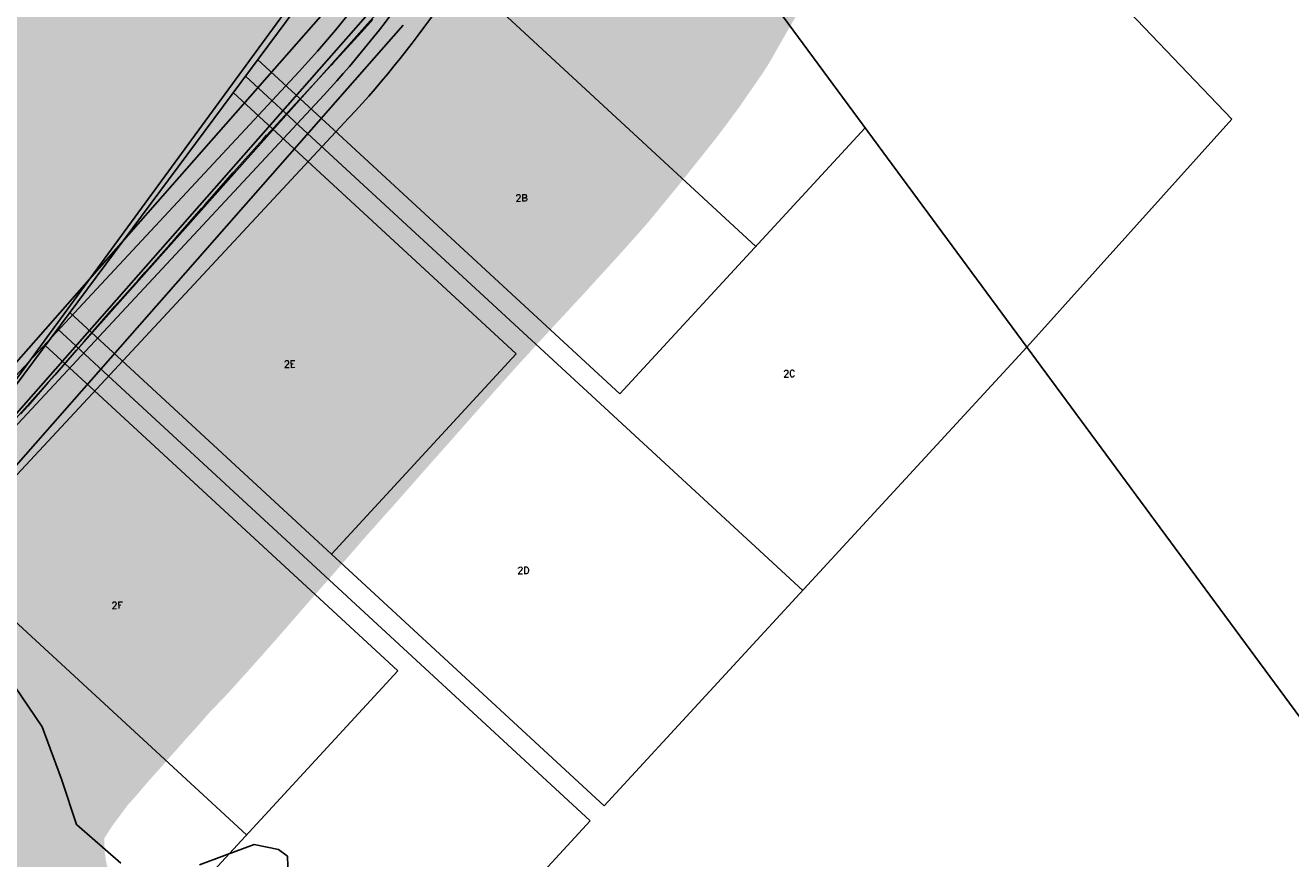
# Model space of a CAD drawing. Header units: feet. Extents: x 18803 to 104580, y -6601 to 116448.
# Tile 27 of 102: x 36904 to 38763, y 76837 to 78060. Entities that reach past the tile are written whole.
import ezdxf

# ---------------------------------------------------------------- set-up
doc = ezdxf.new("R2010")
doc.units = ezdxf.units.FT
doc.header["$LTSCALE"] = 100
doc.header["$MEASUREMENT"] = 0
for name, color, linetype in [('ELPC BOLD TITLE SHEET', 3, 'Continuous'), ('ELPC-XIST', 6, 'Continuous'), ('ELRP', 253, 'Continuous'), ('ETRP', 1, 'Continuous'), ('SL-VICINITY MAP', 2, 'Continuous')]:
    doc.layers.add(name, color=color, linetype=linetype)
doc.styles.add('L100', font='simplex.shx', dxfattribs={"height": 10})

msp = doc.modelspace()

# ---------------------------------------------------------------- linework, layer by layer
at = {"layer": 'ELPC BOLD TITLE SHEET', "const_width": 1000}
msp.add_lwpolyline([(36731.85873587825, 76322.53106704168), (36693.2402804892, 76387.53530882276), (36693.21256272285, 76387.58187250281), (36685.63425091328, 76400.28774908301), (36685.62865229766, 76400.29712449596), (36685.62301669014, 76400.30656951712), (36648.61496852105, 76462.2553506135), (36637.60971722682, 76480.84111994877), (36637.27079852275, 76481.42842531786), (36607.64293579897, 76534.1273601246), (36593.36609208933, 76560.76602267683), (36592.59819270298, 76562.29690218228), (36573.93989334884, 76602.14574054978), (36558.21466609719, 76641.44900865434), (36557.50325294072, 76643.39035257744), (36547.8344507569, 76672.37676682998), (36534.91670366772, 76720.94729126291), (36534.39278209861, 76723.1965764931), (36530.02667771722, 76744.9823737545), (36522.55906609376, 76799.38872716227), (36522.33779077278, 76801.39196133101), (36521.1483434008, 76815.57930845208), (36519.49021712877, 76878.20008826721), (36519.50624291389, 76880.66804858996), (36519.63496277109, 76883.9315016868), (36525.96097986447, 76951.41978123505), (36527.00596578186, 76958.08264534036), (36527.60944543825, 76961.09344450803), (36540.97937068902, 77015.6924336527), (36547.20743487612, 77034.46615103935), (36548.25505460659, 77037.23569702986), (36563.05612960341, 77071.95193375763), (36581.3098368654, 77107.36728691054), (36582.42950896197, 77109.36697716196), (36589.70901684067, 77121.37461945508), (36619.04729164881, 77167.34290445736), (36619.9914263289, 77168.74199640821), (36620.00150277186, 77168.7555199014), (36645.81579002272, 77203.38214481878), (36649.75741512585, 77209.07045062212), (36658.67431091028, 77220.71325713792), (36658.9430424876, 77221.0594147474), (36672.21302498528, 77237.92310213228), (36672.96678234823, 77238.79399224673), (36673.47916199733, 77239.37144441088), (36690.28337995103, 77257.84479694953), (36690.54402199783, 77258.12750429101), (36691.45703571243, 77259.15458354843), (36707.08971996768, 77277.64662209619), (36707.44590045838, 77278.05959021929), (36710.35909954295, 77281.37043286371), (36726.51704201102, 77299.27421601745), (36730.19925106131, 77303.54625874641), (36745.87017693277, 77321.31897056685), (36746.52209935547, 77322.0315325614), (36748.74857351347, 77324.3771538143), (36749.47144512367, 77325.17043423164), (36766.07080594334, 77344.14752228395), (36768.71945591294, 77347.13816719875), (36769.11658210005, 77347.57751496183), (36780.5716821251, 77359.99534897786), (36781.05025263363, 77360.5261280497), (36793.54645002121, 77374.70603709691), (36794.56249177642, 77375.91412729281), (36795.13558225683, 77376.61372653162), (36800.96499614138, 77383.92051803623), (36811.47543391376, 77395.45967675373), (36825.07532497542, 77408.95967629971), (36833.44958516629, 77417.48162431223), (36834.48656378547, 77418.58327957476), (36860.60419840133, 77447.55387442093), (36867.97490031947, 77455.7804529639), (36868.08160088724, 77455.90008852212), (36897.66440117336, 77489.22099206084), (36907.68071127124, 77500.66582286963), (36907.78102067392, 77500.78093612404), (36937.67460127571, 77535.23522075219), (36937.69389558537, 77535.2574402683), (36947.35118581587, 77546.36955571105), (36979.51248071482, 77582.8760943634), (36990.7129465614, 77595.70799624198), (36990.78897167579, 77595.79538718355), (37023.00518328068, 77632.95220356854), (37023.22074637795, 77633.19844259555), (37035.69849160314, 77647.31543750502), (37069.77721061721, 77685.50071138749), (37069.8012490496, 77685.52773234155), (37069.82525040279, 77685.55465458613), (37080.23634545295, 77697.27003328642), (37080.34067417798, 77697.38797677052), (37116.25057857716, 77738.17303379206), (37116.3415487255, 77738.27593801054), (37124.47425742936, 77747.43851760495), (37124.48499123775, 77747.45061638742), (37163.11976882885, 77791.01904877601), (37167.77643648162, 77796.30694044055), (37167.80126565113, 77796.3350437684), (37167.82688678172, 77796.36410484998), (37209.60114185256, 77843.5925557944), (37209.61086490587, 77843.60353450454), (37209.61543967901, 77843.60870651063), (37210.22303662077, 77844.29477906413), (37210.33928510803, 77844.42538613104), (37252.79072600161, 77891.88175810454), (37258.58876492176, 77898.24306011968), (37258.67046315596, 77898.33238935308), (37300.60168389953, 77944.02375135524), (37300.67014293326, 77944.09856441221), (37307.23111390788, 77951.28916311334), (37307.43048357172, 77951.50584821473), (37354.00843560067, 78001.70829457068), (37354.03694969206, 78001.7391335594), (37354.06549599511, 78001.7699366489), (37355.05288381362, 78002.83919907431), (37355.18927043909, 78002.98769091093), (37398.16876630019, 78050.0404188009), (37414.63795869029, 78068.25918599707), (37414.87125983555, 78068.51962418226), (37438.52937300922, 78095.17056163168), (37471.52026419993, 78135.32769217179), (37471.81172240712, 78135.68693284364), (37474.25180851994, 78138.73251346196), (37509.87641576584, 78183.41248514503), (37509.9428047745, 78183.49549957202), (37522.39963651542, 78199.025120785), (37523.14388659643, 78199.98581539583), (37543.68032469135, 78227.4415546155), (37567.84180152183, 78262.13004158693), (37568.77425364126, 78263.53620547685), (37606.64756902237, 78329.5887223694), (37607.26150260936, 78330.7876162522), (37620.14351067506, 78357.14258496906), (37620.15923080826, 78357.1748677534), (37620.17497925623, 78357.20712765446), (37637.93325255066, 78393.72140838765), (37638.54308940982, 78395.04163541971), (37640.42256471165, 78399.33304276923), (37640.54417928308, 78399.60768207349), (37657.98005044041, 78438.55446677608), (37659.68426640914, 78441.93771550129), (37667.41885401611, 78455.70321605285), (37672.08940507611, 78463.03684218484), (37672.80851719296, 78464.20230091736), (37675.99719247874, 78469.53833352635), (37678.5810855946, 78475.37278540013), (37678.99106304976, 78476.32543640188), (37682.90808106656, 78485.69733001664), (37684.18732624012, 78489.24514998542), (37684.35647051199, 78489.72189350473), (37688.49578721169, 78501.58142152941), (37689.64892934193, 78504.82919051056), (37691.38719275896, 78511.08548304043), (37691.39762163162, 78511.12307832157), (37693.17727437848, 78517.54887039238), (37693.2309067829, 78517.74419371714), (37693.59984672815, 78519.09953118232), (37695.79496517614, 78528.10808921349), (37695.91905746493, 78528.60460602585), (37696.16280124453, 78529.49247109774), (37698.66705842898, 78538.24720477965), (37699.01280271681, 78539.39263499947), (37700.08246226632, 78542.75819459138), (37703.4492384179, 78553.2488896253), (37703.82514233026, 78554.3620329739), (37704.53814747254, 78556.37240740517), (37709.23847573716, 78569.4605080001)], dxfattribs=at)
at = {"layer": 'ELPC-XIST'}
msp.add_lwpolyline([(36897.66440117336, 77489.22099206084), (36907.68071127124, 77500.66582286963), (36907.78102067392, 77500.78093612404), (36937.67460127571, 77535.23522075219), (36937.69389558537, 77535.2574402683), (36947.35118581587, 77546.36955571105), (36979.51248071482, 77582.8760943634), (36990.7129465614, 77595.70799624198), (36990.78897167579, 77595.79538718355), (37023.00518328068, 77632.95220356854), (37023.22074637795, 77633.19844259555), (37035.69849160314, 77647.31543750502), (37069.77721061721, 77685.50071138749), (37069.8012490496, 77685.52773234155), (37069.82525040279, 77685.55465458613), (37080.23634545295, 77697.27003328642), (37080.34067417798, 77697.38797677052), (37116.25057857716, 77738.17303379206), (37116.3415487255, 77738.27593801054), (37124.47425742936, 77747.43851760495), (37124.48499123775, 77747.45061638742), (37163.11976882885, 77791.01904877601), (37167.77643648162, 77796.30694044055), (37167.80126565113, 77796.3350437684), (37167.82688678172, 77796.36410484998), (37209.60114185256, 77843.5925557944), (37209.61086490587, 77843.60353450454), (37209.61543967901, 77843.60870651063), (37210.22303662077, 77844.29477906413), (37210.33928510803, 77844.42538613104), (37252.79072600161, 77891.88175810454), (37258.58876492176, 77898.24306011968), (37258.67046315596, 77898.33238935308), (37300.60168389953, 77944.02375135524), (37300.67014293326, 77944.09856441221), (37307.23111390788, 77951.28916311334), (37307.43048357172, 77951.50584821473), (37354.00843560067, 78001.70829457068), (37354.03694969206, 78001.7391335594), (37354.06549599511, 78001.7699366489), (37355.05288381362, 78002.83919907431), (37355.18927043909, 78002.98769091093), (37398.16876630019, 78050.0404188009), (37414.63795869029, 78068.25918599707)], dxfattribs=at)
at = {"layer": 'ELRP'}
for p, q in [((36516.38500000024, 77029.071), (38349.06580909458, 79531.454919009)), ((38676.10769578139, 77921.84782831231), (37910.12448079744, 78724.02202190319)), ((36516.33730000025, 77029.01952499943), (37656.09977633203, 78561.83983881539)), ((37727.68241124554, 78464.81895818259), (39294.96036555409, 76340.57908483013)), ((37538.29900217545, 78139.98165068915), (37977.10689130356, 77735.24855587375)), ((37384.11358705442, 78125.74905104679), (36621.36679077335, 77259.22918124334)), ((37421.64476644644, 78092.71254739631), (36658.89797016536, 77226.19267759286)), ((36661.92699999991, 77227.35199999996), (37430.57107359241, 78088.64578459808)), ((37459.17594583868, 78059.67604374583), (36696.42914955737, 77193.15617394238)), ((37245.35875201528, 78009.45089913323), (37345.14461865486, 77917.41371469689)), ((37227.3575703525, 77985.24184022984), (37325.16609643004, 77895.0284497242)), ((37209.35638868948, 77961.03278132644), (37305.18757420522, 77872.64318475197)), ((38375.06803806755, 77587.37258171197), (38676.10769578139, 77921.84782831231)), ((37345.14461865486, 77917.41371469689), (37777.39806590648, 77518.72608900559)), ((38137.59003201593, 77909.24289712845), (37777.39806590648, 77518.72608900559)), ((37325.16609643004, 77895.0284497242), (38045.78544450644, 77230.36743027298)), ((37305.18757420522, 77872.64318475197), (37625.19966241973, 77577.48102825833)), ((36969.34063318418, 77638.24532927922), (37038.80482764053, 77574.1752450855)), ((36951.33945152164, 77614.0362703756), (37018.82263006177, 77551.79337006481)), ((36933.33826985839, 77589.82721147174), (36998.84043248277, 77529.4114950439)), ((38375.06803806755, 77587.37258171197), (37754.24961166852, 76914.2869687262)), ((37038.80482764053, 77574.1752450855), (37354.00353884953, 77283.4526919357)), ((37625.19966241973, 77577.48102825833), (37354.00353884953, 77283.4526919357)), ((37018.82263006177, 77551.79337006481), (37733.91057006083, 76892.23422768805)), ((36998.84043248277, 77529.4114950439), (37451.05915011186, 77112.30896417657)), ((36780.49433158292, 77284.76346579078), (37228.76635025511, 76871.30116045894)), ((37354.00353884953, 77283.4526919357), (37754.24961166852, 76914.2869687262)), ((37451.05915011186, 77112.30896417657), (37024.69126726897, 76650.04483737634)), ((37733.91057006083, 76892.23422768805), (37312.57676858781, 76435.4280054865))]:
    msp.add_line(p, q, dxfattribs=at)
for points in [[(37573.16228912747, 78404.13991741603), (37545.93624143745, 78346.21977992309, -0.07782369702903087), (37306.25508715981, 77991.89827906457), (36519.30359510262, 77147.29972996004, 0.08397234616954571), (36404.98845873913, 76973.77642550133, 0.08397234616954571)], [(37618.41239654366, 78382.86956765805), (37591.18634885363, 78324.94943016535, -0.07782369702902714), (37342.83679839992, 77957.8134084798), (36555.8853063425, 77113.21485937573, 0.08397234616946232), (36450.74473951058, 76953.617983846)], [(37663.66250395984, 78361.59921790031), (37636.43645626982, 78303.67908040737, -0.07782369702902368), (37379.41850963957, 77923.72853789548), (36592.46701758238, 77079.12998879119, 0.08397234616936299), (36496.50102028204, 76933.45954219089, 0.08397234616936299)]]:
    msp.add_lwpolyline(points, format="xyb", dxfattribs=at)
at = {"layer": 'SL-VICINITY MAP'}
for points in [[(37044.46805804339, 76829.8726205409), (36979.21208926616, 76886.52745886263), (36957.52513031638, 76953.01756222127), (36929.1136729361, 77029.79266388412), (36888.86330986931, 77089.38099854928)], [(37290.36817355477, 76810.65237448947), (37289.12171800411, 76840.00976933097), (37276.12547001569, 76850.08243577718), (37240.20779771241, 76857.30223352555), (37196.90293843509, 76841.18006038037), (37159.78508783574, 76827.36127828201)]]:
    msp.add_lwpolyline(points, dxfattribs=at)

# ---------------------------------------------------------------- texts
at = {"layer": 'ETRP', "style": 'L100'}
for s, p in [('2B', (37624.21843463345, 77801.24125658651)), ('2E', (37284.13301879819, 77557.47561591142)), ('2C', (38017.48800296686, 77543.30010585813)), ('2D', (37626.90560535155, 77254.55061164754)), ('2F', (37030.96094761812, 77203.44023806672))]:
    msp.add_text(s, height=10, rotation=0.9562784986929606, dxfattribs=at).set_placement(p)

doc.saveas('drawing.dxf')
